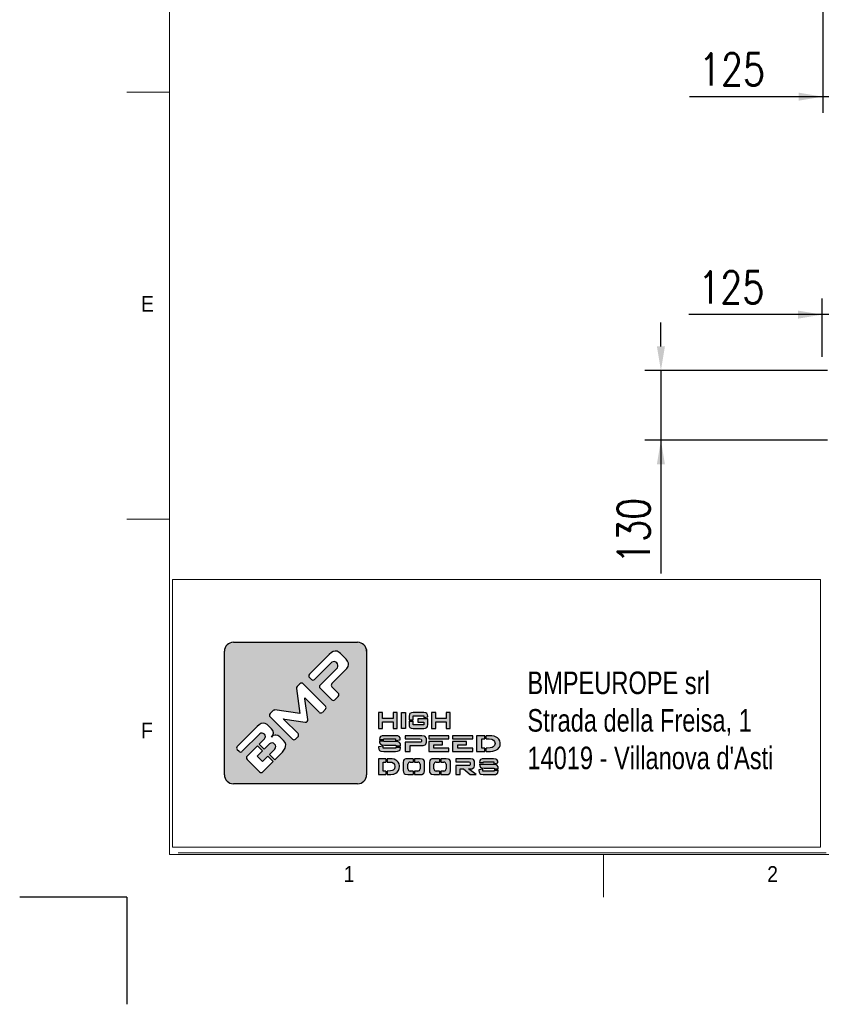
# Model space of a CAD drawing. Header units: inches. Extents: x 0 to 13926, y 0 to 5002.
# Tile 1 of 10: x 0 to 1496, y 0 to 1839. Entities that reach past the tile are written whole.
import ezdxf

# ---------------------------------------------------------------- set-up
doc = ezdxf.new("R2010")
doc.units = ezdxf.units.IN
doc.header["$MEASUREMENT"] = 0
doc.layers.add('FORMAT', color=7, linetype='Continuous')
doc.styles.add('Compilazione 1', font='romans.shx', dxfattribs={"width": 0.75, "height": 480})
doc.styles.add('NYIP', font='romans.shx', dxfattribs={"width": 0.8})
doc.styles.add('SLDTEXTSTYLE0', font='GOTHIC.TTF', dxfattribs={"width": 0.913})
doc.dimstyles.new('STANDARD35', dxfattribs={"dimscale": 35, "dimtxt": 2, "dimasz": 1.5, "dimexe": 1, "dimexo": 1, "dimgap": 0.7, "dimtad": 1, "dimdec": 0, "dimdsep": 46, "dimtxsty": 'NYIP', "dimcen": 0, "dimclrd": 1, "dimclre": 1, "dimclrt": 2, "dimadec": 0, "dimazin": 0, "dimtfac": 1, "dimtdec": 0, "dimtix": 1, "dimtmove": 0, "dimatfit": 3, "dimfxl": 0, "dimtvp": 1, "dimtolj": 1, "dimtzin": 0, "dimarcsym": 0})

# ---------------------------------------------------------------- blocks, each defined once
blk = doc.blocks.new('A$C7C9C4F3F')
at = {"color": 7, "lineweight": 5}
blk.add_line((0, 1765.8), (199.3, 1765.8), dxfattribs=at)
at = {"layer": 'FORMAT', "color": 7, "lineweight": 5}
for p, q in [((199.3, 11304.4), (199.3, 199.3)), ((0, 3758.8), (199.3, 3758.8)), ((199.3, 199.3), (16199.3, 199.3)), ((2224.2, 0), (2224.2, 199.3))]:
    blk.add_line(p, q, dxfattribs=at)
at = {"color": 7, "lineweight": 5, "char_height": 73.8, "attachment_point": 1, "style": 'SLDTEXTSTYLE0'}
for s, insert in [('E', (66.4, 2808)), ('1', (1011.8, 145.3)), ('2', (2988.2, 145.3))]:
    blk.add_mtext(s, dxfattribs=dict(at, insert=insert))
at = {"layer": 'FORMAT', "color": 7, "lineweight": 5, "insert": (66.4, 815), "char_height": 73.8, "attachment_point": 1, "style": 'SLDTEXTSTYLE0'}
blk.add_mtext('F', dxfattribs=at)
blk = doc.blocks.new('*D30')
at = {"color": 7, "lineweight": -2}
for p, q in [((1497.7, 1209.5), (1497.7, 1318.1)), ((1622.7, 1153.1), (1622.7, 1318.1)), ((1497.7, 1288.1), (1248.8, 1288.1)), ((1452.7, 1288.1), (1407.7, 1288.1)), ((1622.7, 1288.1), (1497.7, 1288.1)), ((1667.7, 1288.1), (1712.7, 1288.1))]:
    blk.add_line(p, q, dxfattribs=at)
at = {"color": 7}
for points in [[(1452.7, 1280.6), (1452.7, 1295.6), (1497.7, 1288.1)], [(1667.7, 1295.6), (1667.7, 1280.6), (1622.7, 1288.1)]]:
    blk.add_solid(points, dxfattribs=at)
at = {"layer": 'Defpoints', "color": 0}
for p in [(1497.7, 1288.1), (1497.7, 1179.5), (1622.7, 1123.1)]:
    blk.add_point(p, dxfattribs=at)
at = {"color": 7, "lineweight": 0, "insert": (1328.2, 1339.1), "char_height": 60, "attachment_point": 5, "style": 'NYIP'}
blk.add_mtext('\\A1;125', dxfattribs=at)
blk = doc.blocks.new('*D44')
at = {"color": 7, "lineweight": -2}
for p, q in [((1196.9, 1228.7), (1196.9, 1273.7)), ((1507.6, 1183.7), (1166.9, 1183.7)), ((1196.9, 1183.7), (1196.9, 1053.7)), ((1507.6, 1053.7), (1166.9, 1053.7)), ((1196.9, 1053.7), (1196.9, 804.8)), ((1196.9, 1008.7), (1196.9, 963.7))]:
    blk.add_line(p, q, dxfattribs=at)
at = {"color": 7}
for points in [[(1189.4, 1228.7), (1204.4, 1228.7), (1196.9, 1183.7)], [(1204.4, 1008.7), (1189.4, 1008.7), (1196.9, 1053.7)]]:
    blk.add_solid(points, dxfattribs=at)
at = {"layer": 'Defpoints', "color": 0}
for p in [(1537.6, 1183.7), (1196.9, 1053.7), (1537.6, 1053.7)]:
    blk.add_point(p, dxfattribs=at)
at = {"color": 7, "lineweight": 0, "insert": (1145.9, 884.2), "char_height": 60, "attachment_point": 5, "rotation": 90, "style": 'NYIP'}
blk.add_mtext('\\A1;130', dxfattribs=at)
blk = doc.blocks.new('*D97')
at = {"color": 7, "lineweight": -2}
for p, q in [((1498.9, 1859), (1498.9, 1665.2)), ((1623.9, 1859), (1623.9, 1665.2)), ((1498.9, 1695.2), (1250, 1695.2)), ((1453.9, 1695.2), (1408.9, 1695.2)), ((1623.9, 1695.2), (1498.9, 1695.2)), ((1668.9, 1695.2), (1713.9, 1695.2))]:
    blk.add_line(p, q, dxfattribs=at)
at = {"color": 7}
for points in [[(1453.9, 1687.7), (1453.9, 1702.7), (1498.9, 1695.2)], [(1668.9, 1702.7), (1668.9, 1687.7), (1623.9, 1695.2)]]:
    blk.add_solid(points, dxfattribs=at)
at = {"layer": 'Defpoints', "color": 0}
for p in [(1498.9, 1889), (1623.9, 1889), (1498.9, 1695.2)]:
    blk.add_point(p, dxfattribs=at)
at = {"color": 7, "lineweight": 0, "insert": (1329.5, 1746.2), "char_height": 60, "attachment_point": 5, "style": 'NYIP'}
blk.add_mtext('\\A1;125', dxfattribs=at)

msp = doc.modelspace()

# ---------------------------------------------------------------- hatches: boundary and pattern name
h = msp.add_hatch(color=7)
h.set_gradient(color1=(8, 89, 3), color2=(8, 89, 2), one_color=1)
h.paths.add_polyline_path([(647.5, 428.8), (647.5, 659.3, 0.414214), (630.6, 676.1), (399, 676.1, 0.414214), (382.2, 659.3), (382.2, 428.8, 0.414214), (399, 412), (630.6, 412, 0.414214)])
h.paths.add_polyline_path([(704.8, 515.4), (704.8, 544.8), (697, 544.8), (697, 533.8), (677.5, 533.8), (677.5, 544.8), (669.8, 544.8), (669.8, 515.4), (677.5, 515.4), (677.5, 527.6), (697, 527.6), (697, 515.4)])
h.paths.add_polyline_path([(720.3, 515.4), (720.3, 544.8), (712.6, 544.8), (712.6, 515.4)])
h.paths.add_polyline_path([(734.6, 521.8), (734.6, 529), (726.9, 529), (726.9, 522.7), (727.2, 519.7), (728.5, 516.9), (730.4, 515.9), (734.5, 515.4), (754.1, 515.4), (757.3, 515.6), (760.1, 516.9), (761.1, 518.6), (761.7, 522.7), (761.7, 532.9), (743.4, 532.9), (743.4, 527), (754.1, 527), (754.1, 521.8)])
h.paths.add_polyline_path([(761.7, 537.9), (761.4, 540.5), (760.1, 543.3), (758.1, 544.3), (754.1, 544.8), (734.5, 544.8), (731.3, 544.6), (728.5, 543.3), (727.5, 541.6), (726.9, 537.6), (726.9, 531.5), (734.6, 531.5), (734.6, 538.6), (754.1, 538.6), (754.1, 535.5), (761.7, 536.8)])
h.paths.add_polyline_path([(776.6, 533.8), (776.6, 544.8), (768.9, 544.8), (768.9, 515.4), (776.6, 515.4), (776.6, 527.6), (796.1, 527.6), (796.1, 515.4), (803.8, 515.4), (803.8, 544.8), (796.1, 544.8), (796.1, 533.8)])
h.paths.add_polyline_path([(710.1, 497.4), (708.3, 500.2), (705.9, 501.2), (700.9, 501.7), (680.7, 501.7), (676.7, 501.5), (673.3, 500.2), (672, 498.5), (671.3, 494.5), (671.3, 494.5), (679.9, 494.5), (679.9, 495.7), (701.7, 495.7), (701.7, 492.5), (710.4, 493.9), (710.4, 495)])
h.paths.add_polyline_path([(708.8, 489.1), (706.4, 490.2), (701.3, 490.7), (679.9, 490.7), (679.9, 491.9), (671.3, 491.9), (671.3, 491.3), (671.6, 488.5), (673.3, 485.7), (675.7, 484.6), (680.7, 484.1), (702.2, 484.1), (702.2, 482.7), (710.8, 482.7), (710.8, 483.5), (710.5, 486.3)])
h.paths.add_polyline_path([(710.1, 475.6), (710.8, 479.6), (710.8, 480.2), (702.2, 480.2), (702.2, 478.7), (678.5, 478.7), (678.5, 482), (669.8, 480.7), (669.8, 479.6), (670.2, 476.7), (671.8, 473.9), (674.3, 472.8), (679.4, 472.3), (701.3, 472.3), (705.3, 472.6), (708.8, 473.9)])
h.paths.add_polyline_path([(729, 472.3), (729, 483.3), (750.5, 483.3), (753.4, 483.5), (757.1, 484.8), (758.2, 485.8), (759.2, 489.4), (759.2, 495.7), (759, 497.4), (757.1, 500.3), (755.3, 501.1), (750.5, 501.7), (719.5, 501.7), (719.5, 495.8), (746.8, 495.8), (749.3, 495.4), (749.9, 494.1), (749.9, 491.1), (749.3, 489.7), (746.8, 489.3), (719.5, 489.3), (719.5, 472.3)])
h.paths.add_polyline_path([(801.3, 472.3), (801.3, 478.7), (773, 478.7), (773, 484.7), (789.4, 484.7), (789.4, 490.6), (763.4, 490.6), (763.4, 472.3)])
h.paths.add_polyline_path([(846, 472.3), (846, 478.7), (817.7, 478.7), (817.7, 484.7), (834, 484.7), (834, 490.6), (808, 490.6), (808, 472.3)])
h.paths.add_polyline_path([(868.1, 472.3), (868.1, 478.7), (862.4, 478.7), (862.4, 495.6), (868.1, 495.6), (868.1, 501.7), (852.7, 501.7), (852.7, 472.3)])
h.paths.add_polyline_path([(889, 474.6), (892.4, 476.8), (895.1, 479.8), (895.3, 480.1), (896.7, 483.5), (897.1, 487.2), (897.1, 488.6), (896.2, 492.3), (894.5, 495.4), (891.7, 498), (889.5, 499.2), (885.8, 500.6), (881.3, 501.5), (876.2, 501.7), (870.6, 501.7), (870.6, 495.6), (876.3, 495.6), (881, 495.1), (884.5, 493.5), (886.5, 491.1), (887.3, 487.3), (887.3, 487), (886.4, 483.3), (884, 480.7), (881.9, 479.8), (877.9, 479), (872.3, 478.7), (870.6, 478.7), (870.6, 472.3), (874.1, 472.3), (879, 472.4), (883, 472.9), (884.9, 473.2)])
h.paths.add_polyline_path([(845.7, 495.8), (845.7, 501.7), (808, 501.7), (808, 495.8)])
h.paths.add_polyline_path([(801, 495.8), (801, 501.7), (763.4, 501.7), (763.4, 495.8)])
h.paths.add_polyline_path([(683.2, 452.5), (683.2, 458.7), (669.8, 458.7), (669.8, 429.2), (683.2, 429.2), (683.2, 435.7), (678.3, 435.7), (678.3, 452.5)])
h.paths.add_polyline_path([(698.9, 457.6), (695, 458.4), (690.5, 458.7), (685.7, 458.7), (685.7, 452.5), (690.6, 452.5), (694.7, 452), (697.8, 450.4), (699.6, 448), (700.2, 444.2), (700.2, 443.9), (699.4, 440.1), (697.3, 437.6), (695.5, 436.8), (692, 435.9), (687.1, 435.7), (685.7, 435.7), (685.7, 429.2), (688.6, 429.2), (692.9, 429.4), (696.5, 429.7), (698.2, 430.1), (701.8, 431.5), (704.8, 433.7), (707.1, 436.7), (707.2, 437), (708.5, 440.4), (708.9, 444.1), (708.9, 445.5), (708.1, 449.2), (706.6, 452.3), (704.1, 454.8), (702.2, 456.1)])
h.paths.add_polyline_path([(734.6, 452.5), (734.6, 458.7), (724.3, 458.7), (720.7, 458.3), (717.8, 457.1), (716.6, 455.3), (716, 451.4), (716, 436.4), (716.3, 433.5), (717.8, 430.8), (719.8, 429.7), (724.3, 429.2), (734.6, 429.2), (734.6, 435.7), (728.7, 435.7, -0.414214), (724.4, 439.9), (724.4, 448.3, -0.414214), (728.7, 452.5)])
h.paths.add_polyline_path([(755.4, 454.3), (753.9, 457.1), (751.7, 458.1), (747.3, 458.7), (737.1, 458.7), (737.1, 452.5), (743, 452.5, -0.414214), (747.2, 448.3), (747.2, 439.9, -0.414214), (743, 435.7), (737.1, 435.7), (737.1, 429.2), (747.3, 429.2), (750.9, 429.5), (753.9, 430.8), (755, 432.5), (755.6, 436.4), (755.6, 451.4)])
h.paths.add_polyline_path([(783.3, 452.5), (783.3, 458.7), (773, 458.7), (769.5, 458.3), (766.5, 457.1), (765.3, 455.3), (764.7, 451.4), (764.7, 436.4), (765, 433.5), (766.5, 430.8), (768.6, 429.7), (773, 429.2), (783.3, 429.2), (783.3, 435.7), (777.4, 435.7, -0.414214), (773.2, 439.9), (773.2, 448.3, -0.414214), (777.4, 452.5)])
h.paths.add_polyline_path([(804, 454.3), (802.5, 457.1), (800.5, 458.1), (796, 458.7), (785.8, 458.7), (785.8, 452.5), (791.7, 452.5, -0.414214), (795.9, 448.3), (795.9, 439.9, -0.414214), (791.7, 435.7), (785.8, 435.7), (785.8, 429.2), (796, 429.2), (799.6, 429.5), (802.5, 430.8), (803.7, 432.5), (804.4, 436.4), (804.4, 451.4)])
h.paths.add_polyline_path([(848.9, 454.3), (847.2, 457.2), (845.6, 458.1), (841.3, 458.7), (814, 458.7), (814, 452.7), (838.2, 452.7), (840.3, 452.3), (840.8, 451), (840.8, 447.5), (840.3, 446.2), (838.2, 445.9), (814, 445.9), (814, 429.2), (822.4, 429.2), (822.4, 439.9), (828.5, 439.9), (841, 429.2), (852.3, 429.2), (838, 439.9), (841.3, 439.9), (843.9, 440.1), (847.2, 441.4), (848.1, 442.3), (849, 446), (849, 452.6)])
h.paths.add_polyline_path([(865.9, 451.4), (865.9, 452.6), (885.1, 452.6), (885.1, 449.4), (892.7, 450.9), (892.7, 451.9), (892.5, 454.3), (890.9, 457.1), (888.8, 458.1), (884.4, 458.7), (866.7, 458.7), (863.1, 458.3), (860.1, 457.1), (858.9, 455.3), (858.4, 451.4), (858.4, 451.4)])
h.paths.add_polyline_path([(889.2, 447.1), (884.7, 447.6), (865.9, 447.6), (865.9, 448.8), (858.4, 448.8), (858.4, 448.3), (858.6, 445.3), (860.1, 442.6), (862.2, 441.5), (866.7, 441), (885.5, 441), (885.5, 439.6), (893.1, 439.6), (893.1, 440.3), (892.9, 443.3), (891.4, 446)])
h.paths.add_polyline_path([(892.5, 432.5), (893.1, 436.4), (893.1, 437.1), (885.5, 437.1), (885.5, 435.7), (864.7, 435.7), (864.7, 439), (857.1, 437.7), (857.1, 436.4), (857.4, 433.6), (858.8, 430.8), (861, 429.7), (865.4, 429.2), (884.7, 429.2), (888.3, 429.5), (891.4, 430.8)])
h.paths.add_polyline_path([(406.2, 481.7), (443.3, 518.9), (447.2, 522.2), (450.8, 524.2), (454.3, 525), (458, 524.6), (461.7, 522.6), (464.3, 520.4), (469.9, 514.8), (472.5, 511.2), (473.5, 507.2), (473.5, 506.6), (472.6, 502.5), (469.9, 499.3), (473, 501.8), (477.1, 502.8), (477.8, 502.8), (481.8, 501.9), (485.5, 499.7), (486.8, 498.6), (492.6, 492.8), (495.4, 489.2), (496.6, 485.3), (496.4, 481.6), (495.3, 478.2), (493.3, 474.7), (490.4, 470.9), (488, 468.4), (476.2, 456.6), (466.3, 466.6), (476.4, 476.8, 0.86713), (466.5, 486.7), (456.3, 476.5), (447, 485.9), (457.2, 496.1, 0.88875), (448.1, 505.1), (415.4, 472.5, -0.414214), (409.4, 472.5), (406.2, 475.8, -0.414088)], flags=16)
h.paths.add_polyline_path([(467.4, 542.9), (472.9, 548.5, -0.234445), (476.4, 549.7), (523.2, 543.4), (516.5, 589.7, -0.236379), (517.7, 593.3), (523.1, 598.7, -0.414214), (529.1, 598.7), (570.7, 557.1, -0.414214), (570.7, 551.1), (564.9, 545.3, -0.414418), (559, 545.4), (532.8, 571.6), (532.1, 572.3), (532.5, 570.3), (538, 531.9, -0.235808), (536.8, 528.3), (536.7, 528.2, -0.236783), (533.1, 527), (495.2, 532.5), (492.2, 533), (493.2, 532), (519.5, 505.8, -0.414214), (519.5, 499.9), (515, 495.4, -0.414214), (509, 495.4), (467.4, 537, -0.413615)], flags=16)
h.paths.add_polyline_path([(424.5, 463.4), (444, 482.9), (453.4, 473.5), (443.2, 463.3), (453.1, 453.4), (463.3, 463.6), (473.3, 453.6), (453.7, 434.1, -0.414499), (447.8, 434.1), (424.5, 457.4, -0.414214)], flags=16)
h.paths.add_polyline_path([(540.7, 616.4), (577.9, 653.5), (581.7, 656.8), (585.3, 658.8), (588.7, 659.7), (592.5, 659.3), (596.2, 657.3), (598.9, 655), (609.1, 644.8), (612.1, 641), (613.6, 637.3), (613.8, 634.6), (612.9, 631.2), (610.8, 627.5), (607.6, 623.8), (582.7, 598.9, 0.413999), (582.7, 593), (594.6, 581.1, -0.413728), (594.6, 575.1), (588.3, 568.8, -0.414825), (582.4, 568.8), (560.8, 590.3, -0.414214), (560.8, 596.3), (593.2, 628.7, 0.75715), (582.8, 639.1), (550.4, 606.7, -0.414295), (544.5, 606.7), (540.7, 610.4, -0.414088)], flags=16)

# ---------------------------------------------------------------- linework, layer by layer
at = {"color": 7, "lineweight": 5}
for p, q in [((285.4, 793.3), (1494.8, 793.3)), ((285.4, 793.3), (285.4, 293.3)), ((1494.8, 793.3), (1494.8, 293.3)), ((285.4, 293.3), (1494.8, 293.3)), ((295.8, 283), (1505.1, 283))]:
    msp.add_line(p, q, dxfattribs=at)
at = {"color": 7}
for p, q in [((399, 676.1), (630.6, 676.1)), ((647.5, 662.7), (647.5, 428.8)), ((382.2, 428.8), (382.2, 659.3)), ((577.9, 653.5), (540.7, 616.4)), ((581.7, 656.8), (577.9, 653.5)), ((585.3, 658.8), (581.7, 656.8)), ((588.7, 659.7), (585.3, 658.8)), ((592.5, 659.3), (588.7, 659.7)), ((596.2, 657.3), (592.5, 659.3)), ((598.9, 655), (596.2, 657.3)), ((609.1, 644.8), (598.9, 655)), ((612.1, 641), (609.1, 644.8)), ((550.4, 606.7), (582.8, 639.1)), ((593.2, 628.7), (560.8, 596.3)), ((607.6, 623.8), (610.8, 627.5)), ((610.8, 627.5), (612.9, 631.2)), ((613.6, 637.3), (612.1, 641)), ((612.9, 631.2), (613.8, 634.6)), ((613.8, 634.6), (613.6, 637.3)), ((540.7, 610.4), (544.5, 606.7)), ((582.7, 598.9), (607.6, 623.8)), ((516.5, 589.7), (523.2, 543.4)), ((523.1, 598.7), (517.7, 593.3)), ((570.7, 557.1), (529.1, 598.7)), ((560.8, 590.3), (582.4, 568.8)), ((594.6, 581.1), (582.7, 593)), ((532.5, 570.3), (532.1, 572.3)), ((532.1, 572.3), (532.8, 571.6)), ((538, 531.9), (532.5, 570.3)), ((532.8, 571.6), (559, 545.4)), ((588.3, 568.8), (594.6, 575.1)), ((472.9, 548.5), (467.4, 542.9)), ((467.4, 537), (509, 495.4)), ((523.2, 543.4), (476.4, 549.7)), ((564.9, 545.3), (570.7, 551.1)), ((677.5, 544.8), (669.8, 544.8)), ((669.8, 544.8), (669.8, 515.4)), ((677.5, 533.8), (677.5, 544.8)), ((697, 533.8), (677.5, 533.8)), ((704.8, 544.8), (697, 544.8)), ((697, 544.8), (697, 533.8)), ((704.8, 515.4), (704.8, 544.8)), ((712.6, 515.4), (712.6, 544.8)), ((712.6, 544.8), (720.3, 544.8)), ((720.3, 544.8), (720.3, 515.4)), ((727.5, 541.6), (726.9, 537.6)), ((726.9, 537.6), (726.9, 531.5)), ((728.5, 543.3), (727.5, 541.6)), ((731.3, 544.6), (728.5, 543.3)), ((734.5, 544.8), (731.3, 544.6)), ((754.1, 544.8), (734.5, 544.8)), ((734.6, 531.5), (734.6, 538.6)), ((734.6, 538.6), (754.1, 538.6)), ((758.1, 544.3), (754.1, 544.8)), ((754.1, 538.6), (754.1, 535.5)), ((754.1, 535.5), (761.7, 536.8)), ((760.1, 543.3), (758.1, 544.3)), ((761.4, 540.5), (760.1, 543.3)), ((761.7, 537.9), (761.4, 540.5)), ((761.7, 536.8), (761.7, 537.9)), ((776.6, 544.8), (768.9, 544.8)), ((768.9, 544.8), (768.9, 515.4)), ((776.6, 533.8), (776.6, 544.8)), ((796.1, 533.8), (776.6, 533.8)), ((803.8, 544.8), (796.1, 544.8)), ((796.1, 544.8), (796.1, 533.8)), ((803.8, 515.4), (803.8, 544.8)), ((443.3, 518.9), (406.2, 481.7)), ((447.2, 522.2), (443.3, 518.9)), ((450.8, 524.2), (447.2, 522.2)), ((454.3, 525), (450.8, 524.2)), ((458, 524.6), (454.3, 525)), ((461.7, 522.6), (458, 524.6)), ((464.3, 520.4), (461.7, 522.6)), ((469.9, 514.8), (464.3, 520.4)), ((493.2, 532), (492.2, 533)), ((492.2, 533), (495.2, 532.5)), ((519.5, 505.8), (493.2, 532)), ((495.2, 532.5), (533.1, 527)), ((536.7, 528.2), (536.8, 528.3)), ((669.8, 515.4), (677.5, 515.4)), ((677.5, 515.4), (677.5, 527.6)), ((677.5, 527.6), (697, 527.6)), ((697, 527.6), (697, 515.4)), ((697, 515.4), (704.8, 515.4)), ((720.3, 515.4), (712.6, 515.4)), ((712.6, 515.4), (712.6, 515.4)), ((726.9, 531.5), (734.6, 531.5)), ((726.9, 529), (726.9, 522.7)), ((726.9, 529), (734.6, 529)), ((726.9, 522.7), (727.2, 519.7)), ((727.2, 519.7), (728.5, 516.9)), ((728.5, 516.9), (730.4, 515.9)), ((730.4, 515.9), (734.5, 515.4)), ((734.5, 515.4), (754.1, 515.4)), ((734.6, 521.8), (734.6, 529)), ((754.1, 521.8), (734.6, 521.8)), ((761.7, 532.9), (743.4, 532.9)), ((743.4, 532.9), (743.4, 527)), ((743.4, 527), (754.1, 527)), ((754.1, 527), (754.1, 521.8)), ((754.1, 515.4), (757.3, 515.6)), ((757.3, 515.6), (760.1, 516.9)), ((760.1, 516.9), (761.1, 518.6)), ((761.1, 518.6), (761.7, 522.7)), ((761.7, 522.7), (761.7, 532.9)), ((768.9, 515.4), (776.6, 515.4)), ((776.6, 515.4), (776.6, 527.6)), ((776.6, 527.6), (796.1, 527.6)), ((796.1, 527.6), (796.1, 515.4)), ((796.1, 515.4), (803.8, 515.4)), ((415.4, 472.5), (448.1, 505.2)), ((472.6, 502.5), (469.7, 499.1)), ((469.7, 499.1), (472.6, 502.5)), ((473, 501.8), (469.7, 499.1)), ((469.7, 499.1), (469.9, 499.2)), ((472.5, 511.2), (469.9, 514.8)), ((469.9, 499.2), (472.6, 502.5)), ((473.5, 507.2), (472.5, 511.2)), ((472.6, 502.5), (473.5, 506.6)), ((477.1, 502.8), (473, 501.8)), ((473.5, 506.6), (473.5, 507.2)), ((477.8, 502.8), (477.1, 502.8)), ((481.8, 501.9), (477.8, 502.8)), ((485.5, 499.7), (481.8, 501.9)), ((486.8, 498.6), (485.5, 499.7)), ((492.6, 492.8), (486.8, 498.6)), ((515, 495.4), (519.5, 499.9)), ((672, 498.5), (671.3, 494.5)), ((673.3, 500.2), (672, 498.5)), ((676.7, 501.5), (673.3, 500.2)), ((680.7, 501.7), (676.7, 501.5)), ((700.9, 501.7), (680.7, 501.7)), ((705.9, 501.2), (700.9, 501.7)), ((708.3, 500.2), (705.9, 501.2)), ((710.1, 497.4), (708.3, 500.2)), ((710.4, 495), (710.1, 497.4)), ((750.5, 501.7), (719.5, 501.7)), ((719.5, 501.7), (719.5, 495.8)), ((755.3, 501.1), (750.5, 501.7)), ((757.1, 500.3), (755.3, 501.1)), ((759, 497.4), (757.1, 500.3)), ((759.2, 495.7), (759, 497.4)), ((801, 501.7), (763.4, 501.7)), ((763.4, 501.7), (763.4, 495.8)), ((801, 495.8), (801, 501.7)), ((845.7, 501.7), (808, 501.7)), ((808, 501.7), (808, 495.8)), ((845.7, 495.8), (845.7, 501.7)), ((868.1, 501.7), (852.7, 501.7)), ((852.7, 501.7), (852.7, 472.3)), ((868.1, 495.6), (868.1, 501.7)), ((876.2, 501.7), (870.6, 501.7)), ((870.6, 495.6), (870.6, 501.7)), ((881.3, 501.5), (876.2, 501.7)), ((885.8, 500.6), (881.3, 501.5)), ((889.5, 499.2), (885.8, 500.6)), ((891.7, 498), (889.5, 499.2)), ((894.5, 495.4), (891.7, 498)), ((444, 482.9), (424.5, 463.4)), ((444, 482.9), (453.4, 473.5)), ((457.2, 496.1), (447, 485.9)), ((447, 485.9), (456.3, 476.5)), ((456.3, 476.5), (466.5, 486.7)), ((495.4, 489.2), (492.6, 492.8)), ((493.3, 474.7), (495.3, 478.2)), ((495.3, 478.2), (496.4, 481.6)), ((496.6, 485.3), (495.4, 489.2)), ((496.4, 481.6), (496.6, 485.3)), ((678.5, 482), (669.8, 480.7)), ((669.8, 480.7), (669.8, 479.6)), ((669.8, 479.6), (670.2, 476.7)), ((671.3, 494.5), (671.3, 494.5)), ((671.3, 494.5), (679.9, 494.5)), ((671.3, 491.9), (671.3, 491.3)), ((671.3, 491.9), (679.9, 491.9)), ((671.3, 491.3), (671.6, 488.5)), ((671.6, 488.5), (673.3, 485.7)), ((673.3, 485.7), (675.7, 484.6)), ((675.7, 484.6), (680.7, 484.1)), ((678.5, 478.7), (678.5, 482)), ((702.2, 478.7), (678.5, 478.7)), ((679.9, 494.5), (679.9, 495.7)), ((679.9, 495.7), (701.7, 495.7)), ((679.9, 490.7), (679.9, 491.9)), ((701.3, 490.7), (679.9, 490.7)), ((680.7, 484.1), (702.2, 484.1)), ((706.4, 490.2), (701.3, 490.7)), ((701.7, 495.7), (701.7, 492.5)), ((701.7, 492.5), (710.4, 493.9)), ((702.2, 484.1), (702.2, 482.7)), ((702.2, 482.7), (710.8, 482.7)), ((702.2, 480.2), (702.2, 478.7)), ((702.2, 480.2), (710.8, 480.2)), ((708.8, 489.1), (706.4, 490.2)), ((710.5, 486.3), (708.8, 489.1)), ((710.1, 475.6), (710.8, 479.6)), ((710.4, 493.9), (710.4, 495)), ((710.8, 483.5), (710.5, 486.3)), ((710.8, 482.7), (710.8, 483.5)), ((710.8, 479.6), (710.8, 480.2)), ((719.5, 495.8), (746.8, 495.8)), ((746.8, 489.3), (719.5, 489.3)), ((719.5, 489.3), (719.5, 472.3)), ((729, 472.3), (729, 483.3)), ((729, 483.3), (750.5, 483.3)), ((746.8, 495.8), (749.3, 495.4)), ((749.3, 489.7), (746.8, 489.3)), ((749.3, 495.4), (749.9, 494.1)), ((749.9, 491.1), (749.3, 489.7)), ((749.9, 494.1), (749.9, 491.1)), ((750.5, 483.3), (753.4, 483.5)), ((753.4, 483.5), (757.1, 484.8)), ((757.1, 484.8), (758.2, 485.8)), ((758.2, 485.8), (759.2, 489.4)), ((759.2, 489.4), (759.2, 495.7)), ((763.4, 495.8), (801, 495.8)), ((763.4, 490.6), (763.4, 472.3)), ((789.4, 490.6), (763.4, 490.6)), ((773, 478.7), (773, 484.7)), ((773, 484.7), (789.4, 484.7)), ((801.3, 478.7), (773, 478.7)), ((789.4, 484.7), (789.4, 490.6)), ((801.3, 472.3), (801.3, 478.7)), ((808, 495.8), (845.7, 495.8)), ((808, 490.6), (808, 472.3)), ((834, 490.6), (808, 490.6)), ((817.7, 478.7), (817.7, 484.7)), ((817.7, 484.7), (834, 484.7)), ((846, 478.7), (817.7, 478.7)), ((834, 484.7), (834, 490.6)), ((846, 472.3), (846, 478.7)), ((862.4, 478.7), (862.4, 495.6)), ((862.4, 495.6), (868.1, 495.6)), ((868.1, 478.7), (862.4, 478.7)), ((868.1, 472.3), (868.1, 478.7)), ((870.6, 495.6), (876.3, 495.6)), ((872.3, 478.7), (870.6, 478.7)), ((870.6, 472.3), (870.6, 478.7)), ((877.9, 479), (872.3, 478.7)), ((876.3, 495.6), (881, 495.1)), ((881.9, 479.8), (877.9, 479)), ((881, 495.1), (884.5, 493.5)), ((884, 480.7), (881.9, 479.8)), ((886.4, 483.3), (884, 480.7)), ((884.5, 493.5), (886.5, 491.1)), ((887.3, 487), (886.4, 483.3)), ((886.5, 491.1), (887.3, 487.3)), ((887.3, 487.3), (887.3, 487)), ((892.4, 476.8), (895.1, 479.8)), ((896.2, 492.3), (894.5, 495.4)), ((895.1, 479.8), (895.3, 480.1)), ((895.3, 480.1), (896.7, 483.5)), ((897.1, 488.6), (896.2, 492.3)), ((896.7, 483.5), (897.1, 487.2)), ((897.1, 487.2), (897.1, 488.6)), ((406.2, 475.8), (409.4, 472.5)), ((443.2, 463.3), (453.4, 473.5)), ((453.1, 453.4), (443.2, 463.3)), ((463.3, 463.6), (453.1, 453.4)), ((463.3, 463.6), (473.3, 453.6)), ((476.4, 476.8), (466.3, 466.6)), ((466.3, 466.6), (476.2, 456.6)), ((476.2, 456.6), (488, 468.4)), ((488, 468.4), (490.4, 470.9)), ((490.4, 470.9), (493.3, 474.7)), ((670.2, 476.7), (671.8, 473.9)), ((671.8, 473.9), (674.3, 472.8)), ((674.3, 472.8), (679.4, 472.3)), ((679.4, 472.3), (701.3, 472.3)), ((701.3, 472.3), (705.3, 472.6)), ((705.3, 472.6), (708.8, 473.9)), ((708.8, 473.9), (710.1, 475.6)), ((719.5, 472.3), (729, 472.3)), ((763.4, 472.3), (801.3, 472.3)), ((808, 472.3), (846, 472.3)), ((852.7, 472.3), (868.1, 472.3)), ((870.6, 472.3), (874.1, 472.3)), ((874.1, 472.3), (879, 472.4)), ((879, 472.4), (883, 472.9)), ((883, 472.9), (884.9, 473.2)), ((884.9, 473.2), (889, 474.6)), ((889, 474.6), (892.4, 476.8)), ((424.5, 457.4), (447.8, 434.1)), ((453.7, 434.1), (473.3, 453.6)), ((683.2, 458.7), (669.8, 458.7)), ((669.8, 458.7), (669.8, 429.2)), ((678.3, 435.7), (678.3, 452.5)), ((678.3, 452.5), (683.2, 452.5)), ((683.2, 458.7), (683.2, 452.5)), ((690.5, 458.7), (685.7, 458.7)), ((685.7, 458.7), (685.7, 452.5)), ((685.7, 452.5), (690.6, 452.5)), ((695, 458.4), (690.5, 458.7)), ((690.6, 452.5), (694.7, 452)), ((694.7, 452), (697.8, 450.4)), ((698.9, 457.6), (695, 458.4)), ((697.8, 450.4), (699.6, 448)), ((702.2, 456.1), (698.9, 457.6)), ((700.2, 443.9), (699.4, 440.1)), ((699.6, 448), (700.2, 444.2)), ((700.2, 444.2), (700.2, 443.9)), ((704.1, 454.8), (702.2, 456.1)), ((706.6, 452.3), (704.1, 454.8)), ((708.1, 449.2), (706.6, 452.3)), ((708.9, 445.5), (708.1, 449.2)), ((708.5, 440.4), (708.9, 444.1)), ((708.9, 444.1), (708.9, 445.5)), ((716.6, 455.3), (716, 451.4)), ((716, 451.4), (716, 436.4)), ((717.8, 457.1), (716.6, 455.3)), ((720.7, 458.3), (717.8, 457.1)), ((724.3, 458.7), (720.7, 458.3)), ((734.6, 458.7), (724.3, 458.7)), ((724.4, 439.9), (724.4, 448.3)), ((728.7, 452.5), (734.6, 452.5)), ((734.6, 458.7), (734.6, 452.5)), ((747.3, 458.7), (737.1, 458.7)), ((737.1, 458.7), (737.1, 452.5)), ((737.1, 452.5), (743, 452.5)), ((747.2, 448.3), (747.2, 439.9)), ((751.7, 458.1), (747.3, 458.7)), ((753.9, 457.1), (751.7, 458.1)), ((755.4, 454.3), (753.9, 457.1)), ((755.6, 451.4), (755.4, 454.3)), ((755.6, 436.4), (755.6, 451.4)), ((765.3, 455.3), (764.7, 451.4)), ((764.7, 451.4), (764.7, 436.4)), ((766.5, 457.1), (765.3, 455.3)), ((769.5, 458.3), (766.5, 457.1)), ((773, 458.7), (769.5, 458.3)), ((783.3, 458.7), (773, 458.7)), ((773.2, 439.9), (773.2, 448.3)), ((777.4, 452.5), (783.3, 452.5)), ((783.3, 458.7), (783.3, 452.5)), ((796, 458.7), (785.8, 458.7)), ((785.8, 458.7), (785.8, 452.5)), ((785.8, 452.5), (791.7, 452.5)), ((795.9, 448.3), (795.9, 439.9)), ((800.5, 458.1), (796, 458.7)), ((802.5, 457.1), (800.5, 458.1)), ((804, 454.3), (802.5, 457.1)), ((804.4, 451.4), (804, 454.3)), ((804.4, 436.4), (804.4, 451.4)), ((841.3, 458.7), (814, 458.7)), ((814, 458.7), (814, 452.7)), ((814, 452.7), (838.2, 452.7)), ((838.2, 445.9), (814, 445.9)), ((814, 445.9), (814, 429.2)), ((838.2, 452.7), (840.3, 452.3)), ((840.3, 446.2), (838.2, 445.9)), ((840.3, 452.3), (840.8, 451)), ((840.8, 447.5), (840.3, 446.2)), ((840.8, 451), (840.8, 447.5)), ((845.6, 458.1), (841.3, 458.7)), ((843.9, 440.1), (847.2, 441.4)), ((847.2, 457.2), (845.6, 458.1)), ((848.9, 454.3), (847.2, 457.2)), ((847.2, 441.4), (848.1, 442.3)), ((848.1, 442.3), (849, 446)), ((849, 452.6), (848.9, 454.3)), ((849, 446), (849, 452.6)), ((858.9, 455.3), (858.4, 451.4)), ((858.4, 451.4), (858.4, 451.4)), ((858.4, 451.4), (865.9, 451.4)), ((858.4, 448.8), (858.4, 448.3)), ((858.4, 448.8), (865.9, 448.8)), ((858.4, 448.3), (858.6, 445.3)), ((858.6, 445.3), (860.1, 442.6)), ((860.1, 457.1), (858.9, 455.3)), ((863.1, 458.3), (860.1, 457.1)), ((860.1, 442.6), (862.2, 441.5)), ((862.2, 441.5), (866.7, 441)), ((866.7, 458.7), (863.1, 458.3)), ((865.9, 451.4), (865.9, 452.6)), ((865.9, 452.6), (885.1, 452.6)), ((865.9, 447.6), (865.9, 448.8)), ((884.7, 447.6), (865.9, 447.6)), ((884.4, 458.7), (866.7, 458.7)), ((888.8, 458.1), (884.4, 458.7)), ((889.2, 447.1), (884.7, 447.6)), ((885.1, 452.6), (885.1, 449.4)), ((885.1, 449.4), (892.7, 450.9)), ((890.9, 457.1), (888.8, 458.1)), ((891.4, 446), (889.2, 447.1)), ((892.5, 454.3), (890.9, 457.1)), ((892.9, 443.3), (891.4, 446)), ((892.7, 451.9), (892.5, 454.3)), ((892.7, 450.9), (892.7, 451.9)), ((893.1, 440.3), (892.9, 443.3)), ((669.8, 429.2), (683.2, 429.2)), ((683.2, 435.7), (678.3, 435.7)), ((683.2, 435.7), (683.2, 429.2)), ((687.1, 435.7), (685.7, 435.7)), ((685.7, 435.7), (685.7, 429.2)), ((685.7, 429.2), (688.6, 429.2)), ((692, 435.9), (687.1, 435.7)), ((688.6, 429.2), (692.9, 429.4)), ((695.5, 436.8), (692, 435.9)), ((692.9, 429.4), (696.5, 429.7)), ((697.3, 437.6), (695.5, 436.8)), ((696.5, 429.7), (698.2, 430.1)), ((699.4, 440.1), (697.3, 437.6)), ((698.2, 430.1), (701.8, 431.5)), ((701.8, 431.5), (704.8, 433.7)), ((704.8, 433.7), (707.1, 436.7)), ((707.1, 436.7), (707.2, 437)), ((707.2, 437), (708.5, 440.4)), ((716, 436.4), (716.3, 433.5)), ((716.3, 433.5), (717.8, 430.8)), ((717.8, 430.8), (719.8, 429.7)), ((719.8, 429.7), (724.3, 429.2)), ((724.3, 429.2), (734.6, 429.2)), ((734.6, 435.7), (728.7, 435.7)), ((734.6, 435.7), (734.6, 429.2)), ((743, 435.7), (737.1, 435.7)), ((737.1, 435.7), (737.1, 429.2)), ((737.1, 429.2), (747.3, 429.2)), ((747.3, 429.2), (750.9, 429.5)), ((750.9, 429.5), (753.9, 430.8)), ((753.9, 430.8), (755, 432.5)), ((755, 432.5), (755.6, 436.4)), ((764.7, 436.4), (765, 433.5)), ((765, 433.5), (766.5, 430.8)), ((766.5, 430.8), (768.6, 429.7)), ((768.6, 429.7), (773, 429.2)), ((773, 429.2), (783.3, 429.2)), ((783.3, 435.7), (777.4, 435.7)), ((783.3, 435.7), (783.3, 429.2)), ((791.7, 435.7), (785.8, 435.7)), ((785.8, 435.7), (785.8, 429.2)), ((785.8, 429.2), (796, 429.2)), ((796, 429.2), (799.6, 429.5)), ((799.6, 429.5), (802.5, 430.8)), ((802.5, 430.8), (803.7, 432.5)), ((803.7, 432.5), (804.4, 436.4)), ((814, 429.2), (822.4, 429.2)), ((822.4, 429.2), (822.4, 439.9)), ((822.4, 439.9), (828.5, 439.9)), ((828.5, 439.9), (841, 429.2)), ((852.3, 429.2), (838, 439.9)), ((838, 439.9), (841.3, 439.9)), ((841, 429.2), (852.3, 429.2)), ((841.3, 439.9), (843.9, 440.1)), ((864.7, 439), (857.1, 437.7)), ((857.1, 437.7), (857.1, 436.4)), ((857.1, 436.4), (857.4, 433.6)), ((857.4, 433.6), (858.8, 430.8)), ((858.8, 430.8), (861, 429.7)), ((861, 429.7), (865.4, 429.2)), ((864.7, 435.7), (864.7, 439)), ((885.5, 435.7), (864.7, 435.7)), ((865.4, 429.2), (884.7, 429.2)), ((866.7, 441), (885.5, 441)), ((884.7, 429.2), (888.3, 429.5)), ((885.5, 441), (885.5, 439.6)), ((885.5, 439.6), (893.1, 439.6)), ((885.5, 437.1), (885.5, 435.7)), ((885.5, 437.1), (893.1, 437.1)), ((888.3, 429.5), (891.4, 430.8)), ((891.4, 430.8), (892.5, 432.5)), ((892.5, 432.5), (893.1, 436.4)), ((893.1, 439.6), (893.1, 440.3)), ((893.1, 436.4), (893.1, 437.1)), ((630.6, 412), (399, 412))]:
    msp.add_line(p, q, dxfattribs=at)
at = {"color": 2}
for q in [(0, 200), (200, 0)]:
    msp.add_line((200, 200), q, dxfattribs=at)
at = {"color": 7}
for centre, radius, start, end in [((399, 659.3), 16.8, 90, 180), ((630.6, 659.3), 16.8, 0, 90), ((586.5, 632.4), 7.64, 330.7537, 119.2784), ((543.7, 613.4), 4.21, 135, 224.9755), ((520.7, 590.3), 4.21, 135, 188.1977), ((526.1, 595.7), 4.21, 45, 135), ((547.4, 609.7), 4.21, 224.9755, 314.9915), ((563.8, 593.3), 4.21, 134.9755, 224.9755), ((585.7, 595.9), 4.21, 135.042, 225), ((591.7, 578.1), 4.21, 315.095, 45), ((567.7, 554.1), 4.21, 315, 45), ((585.3, 571.7), 4.21, 224.9755, 315.095), ((470.4, 540), 4.21, 135.1172, 225), ((475.9, 545.5), 4.21, 82.3395, 135.1172), ((561.9, 548.3), 4.21, 224.96, 315), ((533.7, 531.2), 4.21, 261.7148, 315), ((533.8, 531.3), 4.21, 315, 8.0736), ((452.1, 500.1), 6.47, 321.7419, 128.2581), ((516.5, 502.8), 4.21, 315, 45), ((409.1, 478.7), 4.21, 135, 224.9755), ((470.8, 481.1), 7.08, 323.1909, 126.909), ((512, 498.3), 4.21, 225, 315), ((412.4, 475.4), 4.21, 224.9755, 314.9755), ((427.5, 460.4), 4.21, 134.9755, 224.9755), ((728.7, 448.3), 4.21, 90, 180), ((743, 448.3), 4.21, 0, 90), ((777.4, 448.3), 4.21, 90, 180), ((791.7, 448.3), 4.21, 0, 90), ((399, 428.8), 16.8, 180, 270), ((450.8, 437.1), 4.21, 224.9755, 315.0313), ((630.6, 428.8), 16.8, 270, 0), ((728.7, 439.9), 4.21, 180, 270), ((743, 439.9), 4.21, 270, 0), ((777.4, 439.9), 4.21, 180, 270), ((791.7, 439.9), 4.21, 270, 0)]:
    msp.add_arc(centre, radius, start, end, dxfattribs=at)

# ---------------------------------------------------------------- block references
at = {"xscale": 0.4, "yscale": 0.4, "zscale": 0.4}
msp.add_blockref('A$C7C9C4F3F', (200, 200), dxfattribs=at)

# ---------------------------------------------------------------- texts
at = {"color": 7, "insert": (947.6, 621.5), "char_height": 42.075, "attachment_point": 1, "style": 'Compilazione 1'}
msp.add_mtext_dynamic_manual_height_columns("{\\fArial|b0|i0|c0|p0;BMPEUROPE srl\\P\\pxql;Strada della Freisa, 1\\P14019 - Villanova d'Asti}", width=1128.074, gutter_width=1474.6, heights=[777], dxfattribs=at)

# ---------------------------------------------------------------- dimensions: what is measured, and where the dimension line sits
at = {"color": 7, "lineweight": 0}
for base, p1, p2, angle, picture, middle in [((1498.9, 1695.2), (1623.9, 1889), (1498.9, 1889), 180, '*D97', (1329.5, 1695.2)), ((1497.7, 1288.1), (1622.7, 1123.1), (1497.7, 1179.5), 180, '*D30', (1328.2, 1288.1)), ((1196.9, 1053.7), (1537.6, 1183.7), (1537.6, 1053.7), 90, '*D44', (1196.9, 884.2))]:
    dim = msp.add_linear_dim(base=base, p1=p1, p2=p2, angle=angle, dimstyle='STANDARD35', override={"dimscale": 30, "dimclrd": 7, "dimclre": 7, "dimclrt": 7}, dxfattribs=at)
    dim.commit()
    dim.dimension.update_dxf_attribs({"geometry": picture, "text_midpoint": middle, "dimtype": 160})

doc.saveas('drawing.dxf')
